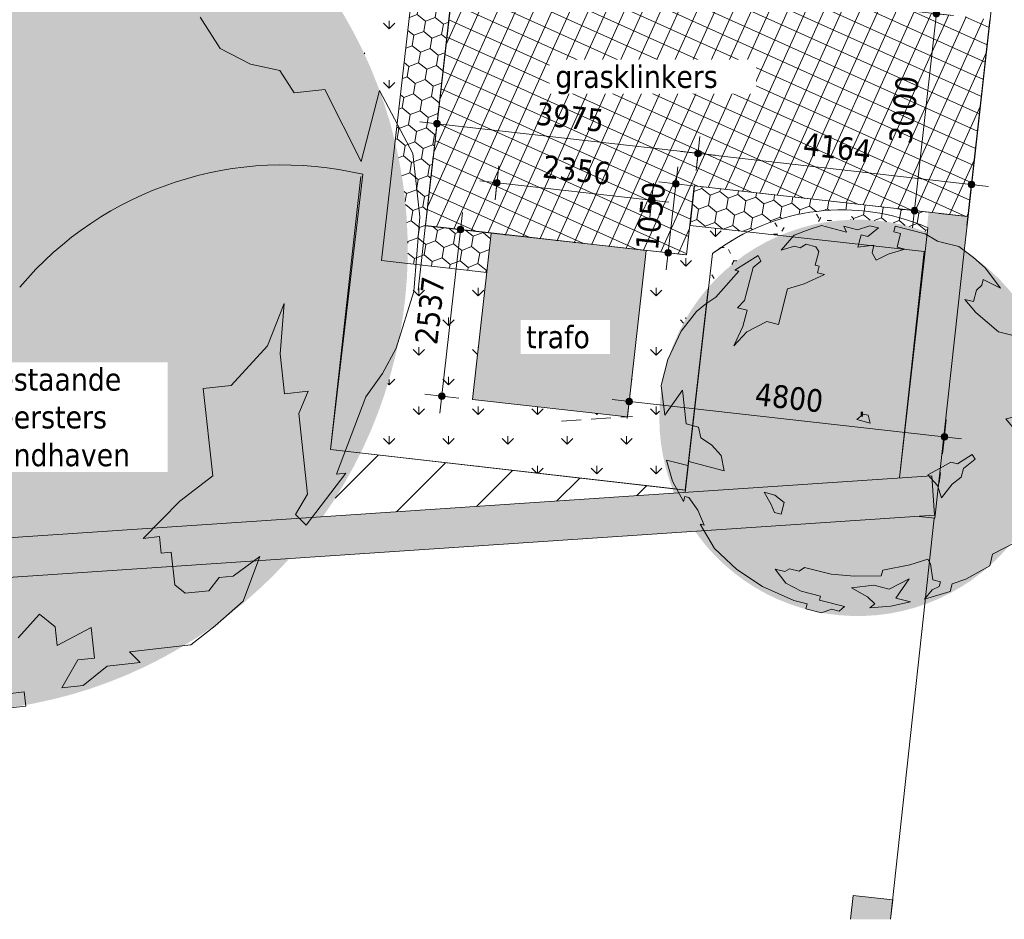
# Model space of a CAD drawing. Header units: millimetres. Extents: x -128777 to 62214, y -97338 to 68850.
# Tile 83 of 102: x -3343 to 11552, y -59725 to -46110. Entities that reach past the tile are written whole.
import ezdxf

# ---------------------------------------------------------------- set-up
doc = ezdxf.new("R2010")
doc.units = ezdxf.units.MM
doc.header["$LTSCALE"] = 200
doc.linetypes.add('02_2 streeplijn', pattern=[2.25, 1.5, -0.75])
for name, color, linetype, lineweight in [('A-ANNO-DIMS', 1, 'Continuous', 9), ('A-ANNO-DIMS-200', 1, 'Continuous', 9), ('A-ANNO-TEXT', 2, 'Continuous', 9), ('A-DETL', 1, 'Continuous', 25), ('A-DETL-LLIN', 3, 'Continuous', 13), ('A-FLOR-OTLN', 7, 'Continuous', 13), ('A-FLOR-PATT', 8, 'Continuous', 13), ('A-WALL', 2, 'Continuous', 13), ('A-WALL-PATT', 7, 'Continuous', 35)]:
    doc.layers.add(name, color=color, linetype=linetype, lineweight=lineweight)
doc.layers.add('A-DETL-GENF', color=92, linetype='Continuous', lineweight=13, transparency=0.3)
doc.layers.add('A-MASS', color=251, linetype='Continuous', lineweight=13, transparency=0.3)
doc.styles.add('Tahoma_1', font='tahoma.ttf', dxfattribs={"height": 342.777778})
doc.dimstyles.new('P_L_1_8', dxfattribs={"dimscale": 304.8, "dimtxt": 360, "dimasz": 1.312336, "dimexe": 0.853018, "dimexo": 0.0625, "dimgap": 0.19685, "dimtad": 1, "dimdec": 0, "dimzin": 0, "dimdsep": 46, "dimtxsty": 'Tahoma_1', "dimblk1": 'DOTSMALL', "dimblk2": 'DOTSMALL', "dimsah": 1, "dimcen": 0.09, "dimdle": 0.853018, "dimadec": 1, "dimazin": 0, "dimtfac": 1, "dimtdec": 0, "dimtix": 1, "dimtmove": 0, "dimatfit": 3, "dimfxl": 1, "dimtvp": 1, "dimtolj": 1, "dimtzin": 0, "dimarcsym": 0})
pattern_1 = [(245.75, (116.02, 1043.75), (227.9405, -102.6797), []), (335.75, (116.02, 1043.75), (102.6797, 227.9405), [])]

# ---------------------------------------------------------------- blocks, each defined once
blk = doc.blocks.new('90_P_L_D_Boom - boom_d14000-22474598-Situatie')
at = {"layer": 'A-DETL-GENF', "transparency": 33554560}
h = blk.add_hatch(color=256, dxfattribs=at)
h.paths.add_polyline_path([(2580, 6495), (2302, 6600), (2020, 6693), (1734, 6774), (1445, 6843), (1153, 6899), (859, 6943), (563, 6975), (267, 6994), (-30, 7000), (-327, 6994), (-624, 6975), (-919, 6943), (-1213, 6899), (-1505, 6843), (-1794, 6774), (-2080, 6693), (-2362, 6600), (-2677, 6479), (-2913, 6379), (-3182, 6250), (-3240, 6220), (6097, 3383), (6081, 3414), (5931, 3670), (5769, 3920), (5598, 4162), (5416, 4398), (5225, 4625), (5024, 4844), (4813, 5054), (4595, 5255), (4367, 5446), (4132, 5628), (3890, 5800), (3640, 5961), (3384, 6111), (3077, 6272), (2853, 6379), (2588, 6492)], flags=0)
h.paths.add_polyline_path([(3147, 3652), (-3941, 5806), (-3962, 5791), (-4193, 5628), (-4428, 5446), (-4655, 5255), (-4874, 5054), (-5084, 4844), (-5285, 4625), (-5476, 4398), (-5658, 4162), (-5830, 3920), (-5991, 3670), (-6141, 3414), (-6281, 3151), (-6409, 2883), (-6497, 2676), (-6147, 2496), (-6973, 889), (-7005, 594), (-7024, 297), (-7030, 0), (-7024, -297), (-7005, -594), (-6973, -889), (-6929, -1183), (-6873, -1475), (-6804, -1764), (-6723, -2050), (-6630, -2332), (-6525, -2610), (-6409, -2883), (-6281, -3151), (-6141, -3414), (-5991, -3670), (-5830, -3920), (-5658, -4162), (-5476, -4398), (-5285, -4625), (-5052, -4876), (-4874, -5054), (-4655, -5255), (-4428, -5446), (-4193, -5628), (-3950, -5800), (-3700, -5961), (-3444, -6111), (-3182, -6250), (-2913, -6379), (-2640, -6495), (-2362, -6600), (-2080, -6693), (-1794, -6774), (-1505, -6843), (-1213, -6899), (-919, -6943), (-624, -6975), (-327, -6994), (-30, -7000), (267, -6994), (563, -6975), (891, -6938), (957, -6929), (957, -6764), (1770, -6764), (2020, -6693), (2302, -6600), (2580, -6495), (2853, -6379), (3121, -6250), (3341, -6133), (3147, 3648)], flags=0)
h.paths.add_polyline_path([(-22, 54), (8, 43), (-20, -29), (-50, -18)], flags=0)
h = blk.add_hatch(color=256, dxfattribs=at)
h.paths.add_polyline_path([(6097, 3383), (-3240, 6220), (-3444, 6111), (-3700, 5961), (-3941, 5806), (6448, 2649), (6348, 2883), (6220, 3151), (6105, 3368)], flags=0)
h.paths.add_polyline_path([(-6497, 2676), (-6525, 2610), (-6630, 2332), (-6723, 2050), (-6804, 1764), (-6873, 1475), (-6929, 1183), (-6973, 892), (-6147, 2496), (-6493, 2674)], flags=0)
at = {"layer": 'A-DETL-GENF'}
for p, q in [((-1832, 6770), (-1388, 6914)), ((-1388, 6914), (-481, 6681)), ((-481, 6681), (-575, 6890)), ((-575, 6890), (-89, 6765)), ((-89, 6765), (355, 6910)), ((355, 6910), (667, 6829)), ((1222, 6686), (1275, 6895)), ((1275, 6895), (2350, 6618)), ((-2363, 6574), (-1832, 6770)), ((667, 6829), (291, 6519)), ((-2836, 6030), (-2363, 6574)), ((48, 6582), (-68, 6131)), ((291, 6519), (48, 6582)), ((1464, 6624), (1222, 6686)), ((-2357, 6165), (-2836, 6030)), ((-2149, 6112), (-2357, 6165)), ((-1931, 6241), (-2149, 6112)), ((-1584, 6151), (-1931, 6241)), ((-1481, 5977), (-1584, 6151)), ((-68, 6131), (506, 6205)), ((506, 6205), (435, 5928)), ((-1606, 5492), (-1481, 5977)), ((-4500, 5312), (-3662, 5836)), ((-3662, 5836), (-3568, 5627)), ((435, 5928), (589, 5666)), ((589, 5666), (1016, 5889)), ((-3568, 5627), (-3848, 5403)), ((-3848, 5403), (-4153, 4218)), ((-1462, 5454), (-1606, 5492)), ((-1524, 5212), (-1462, 5454)), ((-5194, 4338), (-4361, 5276)), ((-4361, 5276), (-4500, 5312)), ((-2002, 4817), (-1282, 5149)), ((-1282, 5149), (-1524, 5212)), ((-2602, 4639), (-2002, 4817)), ((-2934, 3350), (-2602, 4639)), ((-5552, 4097), (-5194, 4338)), ((-4153, 4218), (-4407, 3950)), ((-5884, 3813), (-5552, 4097)), ((-4407, 3950), (-4060, 3861)), ((-6436, 3105), (-5884, 3813)), ((-4060, 3861), (-4211, 3272)), ((-4074, 3088), (-3350, 3457)), ((-3350, 3457), (-2934, 3350)), ((-4211, 3272), (-4538, 2579)), ((-6921, 2083), (-6436, 3105)), ((-4538, 2579), (-4074, 3088)), ((-7162, 1147), (-6921, 2083)), ((-7030, 78), (-7162, 1147)), ((-6390, 985), (-7030, 78)), ((-6259, -232), (-6390, 985)), ((-5808, -348), (-6259, -232)), ((-5724, -739), (-5808, -348)), ((-5344, -985), (-5724, -739)), ((-4999, -1369), (-5344, -985)), ((-4883, -1923), (-4999, -1369))]:
    blk.add_line(p, q, dxfattribs=at)
blk = doc.blocks.new('90_P_L_D_Boom - boom_d6000-V142-Situatie')
at = {"layer": 'A-DETL-GENF', "transparency": 33554560}
h = blk.add_hatch(color=256, dxfattribs=at)
h.paths.add_polyline_path([(66, -2998), (258, -2986), (449, -2962), (637, -2925), (823, -2876), (1006, -2815), (1184, -2743), (1357, -2660), (1525, -2565), (1686, -2461), (1840, -2345), (1987, -2221), (2125, -2087), (2254, -1945), (2374, -1794), (2484, -1637), (2587, -1465), (2673, -1302), (2751, -1126), (2817, -945), (2872, -761), (2915, -573), (2948, -352), (2964, -192), (2970, 0), (2964, 193), (2945, 384), (2915, 573), (2872, 761), (2817, 945), (2751, 1126), (2673, 1302), (2584, 1472), (2484, 1637), (2374, 1794), (2254, 1945), (2125, 2087), (1974, 2231), (1840, 2345), (1656, 2480), (1525, 2565), (1357, 2660), (1184, 2743), (1006, 2815), (823, 2876), (637, 2925), (449, 2962), (258, 2986), (65, 2998), (-127, 2998), (-318, 2986), (-509, 2962), (-698, 2925), (-884, 2876), (-1066, 2815), (-1245, 2743), (-1418, 2660), (-1585, 2565), (-1747, 2461), (-1922, 2327), (-2047, 2221), (-2185, 2087), (-2315, 1945), (-2434, 1794), (-2544, 1637), (-2644, 1472), (-2733, 1302), (-2811, 1126), (-2877, 945), (-2932, 761), (-2975, 573), (-3006, 383), (-3024, 192), (-3030, 0), (-3024, -193), (-3005, -390), (-2975, -573), (-2932, -761), (-2877, -945), (-2811, -1126), (-2733, -1302), (-2644, -1472), (-2544, -1637), (-2434, -1794), (-2315, -1945), (-2185, -2087), (-2047, -2221), (-1901, -2345), (-1747, -2461), (-1585, -2565), (-1418, -2660), (-1245, -2743), (-1066, -2815), (-884, -2876), (-698, -2925), (-509, -2962), (-318, -2986), (-125, -2998)], flags=0)
h.paths.add_polyline_path([(49, 16), (17, 16), (17, 93), (49, 93)], flags=0)
h.paths.add_polyline_path([(2623, 384), (2623, 384), (2415, 835)], flags=0)
blk.add_hatch(color=256, dxfattribs=at).paths.add_polyline_path([(49, 16), (49, 93), (17, 93), (17, 16)], flags=0)
at = {"layer": 'A-DETL-GENF'}
for p, q in [((-989, 2767), (-766, 2849)), ((-766, 2849), (-579, 2910)), ((-579, 2910), (-198, 2812)), ((-198, 2812), (-237, 2900)), ((-237, 2900), (-34, 2847)), ((-34, 2847), (153, 2908)), ((284, 2874), (126, 2744)), ((153, 2908), (284, 2874)), ((517, 2814), (539, 2902)), ((539, 2902), (991, 2786)), ((-1187, 2539), (-989, 2767)), ((24, 2770), (-25, 2581)), ((126, 2744), (24, 2770)), ((619, 2788), (517, 2814)), ((566, 2584), (619, 2788)), ((991, 2786), (1180, 2675)), ((-986, 2596), (-1187, 2539)), ((-899, 2573), (-986, 2596)), ((-807, 2627), (-899, 2573)), ((-662, 2590), (-807, 2627)), ((-618, 2516), (-662, 2590)), ((-25, 2581), (216, 2612)), ((216, 2612), (187, 2496)), ((431, 2479), (683, 2554)), ((683, 2554), (566, 2584)), ((1180, 2675), (1253, 2656)), ((1253, 2656), (1500, 2592)), ((1500, 2592), (1722, 2427)), ((-1886, 2237), (-1534, 2457)), ((-1534, 2457), (-1495, 2369)), ((-671, 2313), (-618, 2516)), ((187, 2496), (251, 2386)), ((251, 2386), (431, 2479)), ((1722, 2427), (1899, 2272)), ((-1828, 2222), (-1886, 2237)), ((-1612, 2275), (-1740, 1778)), ((-1495, 2369), (-1612, 2275)), ((-610, 2297), (-671, 2313)), ((-636, 2195), (-610, 2297)), ((1899, 2272), (2133, 1964)), ((-2178, 1828), (-1828, 2222)), ((-837, 2029), (-534, 2169)), ((-534, 2169), (-636, 2195)), ((1869, 2094), (1847, 2006)), ((2133, 1964), (1869, 2094)), ((-1228, 1413), (-1089, 1954)), ((-1089, 1954), (-837, 2029)), ((1847, 2006), (1766, 1934)), ((-2328, 1727), (-2178, 1828)), ((1721, 1759), (1590, 1793)), ((1590, 1793), (1756, 1595)), ((1766, 1934), (1721, 1759)), ((-2467, 1608), (-2328, 1727)), ((-1740, 1778), (-1847, 1665)), ((-1847, 1665), (-1701, 1628)), ((-2699, 1310), (-2467, 1608)), ((-1701, 1628), (-1765, 1380)), ((1756, 1595), (2103, 1304)), ((-1765, 1380), (-1902, 1089)), ((-1707, 1303), (-1403, 1458)), ((-1403, 1458), (-1228, 1413)), ((-2903, 881), (-2699, 1310)), ((-1902, 1089), (-1707, 1303)), ((2103, 1304), (2322, 1247)), ((2322, 1247), (2496, 1140)), ((2496, 1140), (2533, 1286)), ((2533, 1286), (2761, 901)), ((2761, 901), (2885, 541)), ((-3004, 488), (-2903, 881)), ((-2949, 39), (-3004, 488)), ((2885, 541), (2840, 366)), ((-2680, 420), (-2949, 39)), ((-2625, -91), (-2680, 420)), ((2724, 396), (2645, 90)), ((2840, 366), (2724, 396)), ((-43, -26), (56, 57)), ((56, 57), (129, 39)), ((129, 39), (161, -78)), ((2645, 90), (2214, -16)), ((-2436, -140), (-2625, -91)), ((-2400, -304), (-2436, -140)), ((161, -78), (-43, -26)), ((2214, -16), (2380, -215)), ((2774, -254), (2884, -127)), ((2884, -127), (2907, -40)), ((2907, -40), (2964, -179)), ((2380, -215), (2324, -433)), ((2964, -179), (2675, -1300)), ((2706, -516), (2774, -254)), ((-2241, -408), (-2400, -304)), ((-2096, -569), (-2241, -408)), ((2324, -433), (2340, -670)), ((-2047, -802), (-2096, -569)), ((1479, -697), (1703, -553)), ((1703, -553), (1746, -626)), ((2490, -693), (2619, -494)), ((2619, -494), (2706, -516)), ((-2832, -957), (-2921, -639)), ((-2921, -639), (-2601, -721)), ((-2601, -721), (-2586, -663)), ((-2586, -663), (-2047, -802)), ((1210, -768), (1378, -671)), ((1378, -671), (1479, -697)), ((1746, -626), (1570, -767)), ((2340, -670), (2343, -904)), ((2343, -904), (2490, -693)), ((1031, -861), (1210, -768)), ((1178, -1023), (1031, -861)), ((1570, -767), (1536, -898)), ((-2663, -1264), (-2832, -957)), ((1239, -1210), (1178, -1023)), ((1401, -1003), (1239, -1210)), ((1536, -898), (1401, -1003)), ((-2644, -1192), (-2663, -1264)), ((-2586, -1207), (-2644, -1192)), ((-1337, -1311), (-1445, -1127)), ((-1445, -1127), (-1285, -1169)), ((-1285, -1169), (-1143, -1283)), ((-2449, -1397), (-2586, -1207)), ((-1290, -1431), (-1337, -1311)), ((-1143, -1283), (-1188, -1458)), ((2675, -1300), (2543, -1514)), ((-2352, -1624), (-2449, -1397)), ((-1188, -1458), (-1290, -1431)), ((-2194, -1975), (-2410, -1609)), ((-2410, -1609), (-2352, -1624)), ((2543, -1514), (2486, -1733)), ((2486, -1733), (2372, -1877)), ((2372, -1877), (2013, -2064)), ((-1857, -2295), (-2194, -1975)), ((2013, -2064), (1968, -2239)), ((758, -2222), (349, -2304)), ((1031, -2137), (758, -2222)), ((1074, -2211), (1031, -2137)), ((1106, -2452), (1074, -2211)), ((-1469, -2550), (-1857, -2295)), ((-1132, -2326), (-1278, -2289)), ((-1278, -2289), (-1115, -2501)), ((-1059, -2283), (-1132, -2326)), ((-913, -2320), (-1059, -2283)), ((-836, -2263), (-913, -2320)), ((-428, -2367), (-836, -2263)), ((-78, -2395), (-428, -2367)), ((349, -2304), (327, -2391)), ((1968, -2239), (1605, -2440)), ((-1115, -2501), (-882, -2623)), ((327, -2391), (-78, -2395)), ((446, -2592), (749, -2438)), ((749, -2438), (550, -2728)), ((1222, -2482), (1106, -2452)), ((1203, -2554), (1222, -2482)), ((1401, -2512), (1371, -2629)), ((1605, -2440), (1401, -2512)), ((-996, -2765), (-1469, -2550)), ((-882, -2623), (-591, -2698)), ((-123, -2570), (213, -2532)), ((120, -2711), (-123, -2570)), ((213, -2532), (446, -2592)), ((983, -2746), (1097, -2605)), ((1371, -2629), (983, -2746)), ((1097, -2605), (1203, -2554)), ((-793, -2817), (-996, -2765)), ((-811, -2890), (-793, -2817)), ((-591, -2698), (-606, -2757)), ((-606, -2757), (-227, -2854)), ((232, -2817), (120, -2711)), ((155, -2875), (232, -2817)), ((771, -2785), (473, -2848)), ((550, -2728), (771, -2785)), ((-578, -2950), (-811, -2890)), ((-425, -2896), (-578, -2950)), ((-308, -2926), (-425, -2896)), ((-227, -2854), (-308, -2926)), ((473, -2848), (155, -2875))]:
    blk.add_line(p, q, dxfattribs=at)
blk = doc.blocks.new('DIMBLOCK4-Situatie')
at = {"layer": 'A-ANNO-DIMS-200', "transparency": 16777216}
h = blk.add_hatch(color=256, dxfattribs=at)
edge = h.paths.add_edge_path(flags=0)
edge.add_arc((5876, -51888), 50, 0, 360)
h = blk.add_hatch(color=256, dxfattribs=at)
edge = h.paths.add_edge_path(flags=0)
edge.add_arc((10646, -52423), 50, 0, 360)
for p, q in [((5905, -51630), (5847, -52146)), ((5876, -51888), (5905, -51630)), ((5618, -51859), (10905, -52452)), ((10617, -52681), (10675, -52165)), ((10646, -52423), (10617, -52681))]:
    blk.add_line(p, q, dxfattribs=at)
for centre in [(5876, -51888), (10646, -52423)]:
    blk.add_circle(centre, 50, dxfattribs=at)
at = {"layer": 'A-ANNO-DIMS-200', "color": 0, "transparency": 16777216, "insert": (7806, -51601), "char_height": 342.8, "width": 1234.29, "attachment_point": 1, "rotation": 353.6005, "line_spacing_factor": 1.000232, "style": 'Tahoma_1'}
blk.add_mtext('4800', dxfattribs=at)
blk = doc.blocks.new('_DotSmall')
at = {"color": 0, "linetype": 'ByBlock', "const_width": 0.5}
blk.add_lwpolyline([(-0.0625, 0, 1), (0.0625, 0, 1)], format="xyb", close=True, dxfattribs=at)
blk = doc.blocks.new('DIMBLOCK5-Situatie')
at = {"layer": 'A-ANNO-DIMS-200', "transparency": 16777216}
h = blk.add_hatch(color=256, dxfattribs=at)
edge = h.paths.add_edge_path(flags=0)
edge.add_arc((3877, -48579), 50, 0, 360)
h = blk.add_hatch(color=256, dxfattribs=at)
edge = h.paths.add_edge_path(flags=0)
edge.add_arc((6218, -48841), 50, 0, 360)
for p, q in [((3848, -48837), (3906, -48320)), ((3618, -48550), (6476, -48870)), ((3877, -48579), (3848, -48837)), ((6189, -49100), (6247, -48583)), ((6218, -48841), (6189, -49100))]:
    blk.add_line(p, q, dxfattribs=at)
for centre in [(3877, -48579), (6218, -48841)]:
    blk.add_circle(centre, 50, dxfattribs=at)
at = {"layer": 'A-ANNO-DIMS-200', "color": 0, "transparency": 16777216, "insert": (4592, -48156), "char_height": 342.8, "width": 1234.29, "attachment_point": 1, "rotation": 353.6005, "line_spacing_factor": 1.000232, "style": 'Tahoma_1'}
blk.add_mtext('2356', dxfattribs=at)
blk = doc.blocks.new('DIMBLOCK6-Situatie')
at = {"layer": 'A-ANNO-DIMS-200', "transparency": 16777216}
h = blk.add_hatch(color=256, dxfattribs=at)
edge = h.paths.add_edge_path(flags=0)
edge.add_arc((3327, -49286), 50, 0, 360)
h = blk.add_hatch(color=256, dxfattribs=at)
edge = h.paths.add_edge_path(flags=0)
edge.add_arc((3044, -51807), 50, 0, 360)
for p, q in [((3015, -52066), (3356, -49028)), ((3585, -49315), (3068, -49257)), ((3327, -49286), (3585, -49315)), ((3302, -51836), (2786, -51778)), ((3044, -51807), (3302, -51836))]:
    blk.add_line(p, q, dxfattribs=at)
for centre in [(3327, -49286), (3044, -51807)]:
    blk.add_circle(centre, 50, dxfattribs=at)
at = {"layer": 'A-ANNO-DIMS-200', "color": 0, "transparency": 16777216, "insert": (2631, -51002), "char_height": 342.8, "width": 1234.29, "attachment_point": 1, "rotation": 83.6005, "line_spacing_factor": 1.000232, "style": 'Tahoma_1'}
blk.add_mtext('2537', dxfattribs=at)
blk = doc.blocks.new('DIMBLOCK25-Situatie')
at = {"layer": 'A-ANNO-DIMS-200', "transparency": 16777216}
h = blk.add_hatch(color=256, dxfattribs=at)
edge = h.paths.add_edge_path(flags=0)
edge.add_arc((2970, -47684), 50, 0, 360)
h = blk.add_hatch(color=256, dxfattribs=at)
edge = h.paths.add_edge_path(flags=0)
edge.add_arc((6919, -48134), 50, 0, 360)
for p, q in [((2940, -47942), (2999, -47425)), ((7177, -48163), (2711, -47654)), ((2970, -47684), (2940, -47942)), ((6890, -48392), (6948, -47876)), ((6919, -48134), (6890, -48392))]:
    blk.add_line(p, q, dxfattribs=at)
for centre in [(2970, -47684), (6919, -48134)]:
    blk.add_circle(centre, 50, dxfattribs=at)
at = {"layer": 'A-ANNO-DIMS-200', "color": 0, "transparency": 16777216, "insert": (4490, -47354), "char_height": 342.8, "width": 1234.29, "attachment_point": 1, "rotation": 353.4978, "line_spacing_factor": 1.000232, "style": 'Tahoma_1'}
blk.add_mtext('3975', dxfattribs=at)
blk = doc.blocks.new('DIMBLOCK26-Situatie')
at = {"layer": 'A-ANNO-DIMS-200', "transparency": 16777216}
h = blk.add_hatch(color=256, dxfattribs=at)
edge = h.paths.add_edge_path(flags=0)
edge.add_arc((6919, -48134), 50, 0, 360)
h = blk.add_hatch(color=256, dxfattribs=at)
edge = h.paths.add_edge_path(flags=0)
edge.add_arc((11056, -48605), 50, 0, 360)
for p, q in [((6890, -48392), (6948, -47876)), ((11315, -48635), (6661, -48104)), ((6919, -48134), (6890, -48392)), ((11027, -48864), (11086, -48347)), ((11056, -48605), (11027, -48864))]:
    blk.add_line(p, q, dxfattribs=at)
for centre in [(6919, -48134), (11056, -48605)]:
    blk.add_circle(centre, 50, dxfattribs=at)
at = {"layer": 'A-ANNO-DIMS-200', "color": 0, "transparency": 16777216, "insert": (8533, -47815), "char_height": 342.8, "width": 1234.29, "attachment_point": 1, "rotation": 353.4978, "line_spacing_factor": 1.000232, "style": 'Tahoma_1'}
blk.add_mtext('4164', dxfattribs=at)
blk = doc.blocks.new('DIMBLOCK27-Situatie')
at = {"layer": 'A-ANNO-DIMS-200', "transparency": 16777216}
h = blk.add_hatch(color=256, dxfattribs=at)
edge = h.paths.add_edge_path(flags=0)
edge.add_arc((10524, -46019), 50, 0, 360)
h = blk.add_hatch(color=256, dxfattribs=at)
edge = h.paths.add_edge_path(flags=0)
edge.add_arc((10193, -49000), 50, 0, 360)
for p, q in [((10553, -45760), (10164, -49259)), ((10783, -46048), (10266, -45990)), ((10524, -46019), (10783, -46048)), ((10451, -49029), (9935, -48971)), ((10193, -49000), (10451, -49029))]:
    blk.add_line(p, q, dxfattribs=at)
for centre in [(10524, -46019), (10193, -49000)]:
    blk.add_circle(centre, 50, dxfattribs=at)
at = {"layer": 'A-ANNO-DIMS-200', "color": 0, "transparency": 16777216, "insert": (9805, -47965), "char_height": 342.8, "width": 1234.29, "attachment_point": 1, "rotation": 83.6571, "line_spacing_factor": 1.000232, "style": 'Tahoma_1'}
blk.add_mtext('3000', dxfattribs=at)
blk = doc.blocks.new('DIMBLOCK28-Situatie')
at = {"layer": 'A-ANNO-DIMS-200', "transparency": 16777216}
h = blk.add_hatch(color=256, dxfattribs=at)
edge = h.paths.add_edge_path(flags=0)
edge.add_arc((6583, -48595), 50, 0, 360)
h = blk.add_hatch(color=256, dxfattribs=at)
edge = h.paths.add_edge_path(flags=0)
edge.add_arc((6466, -49638), 50, 0, 360)
for p, q in [((6612, -48336), (6437, -49896)), ((6841, -48624), (6325, -48566)), ((6583, -48595), (6841, -48624)), ((6724, -49667), (6208, -49609)), ((6466, -49638), (6724, -49667))]:
    blk.add_line(p, q, dxfattribs=at)
for centre in [(6583, -48595), (6466, -49638)]:
    blk.add_circle(centre, 50, dxfattribs=at)
at = {"layer": 'A-ANNO-DIMS-200', "color": 0, "transparency": 16777216, "insert": (5970, -49572), "char_height": 342.8, "width": 1234.29, "attachment_point": 1, "rotation": 83.6005, "line_spacing_factor": 1.000232, "style": 'Tahoma_1'}
blk.add_mtext('1050', dxfattribs=at)

msp = doc.modelspace()

# ---------------------------------------------------------------- hatches: boundary and pattern name
at = {"layer": 'A-DETL-GENF'}
h = msp.add_hatch(dxfattribs=at)
h.set_pattern_fill('FP_71', style=0, pattern_type=2)
h.set_pattern_definition(pattern_1)
h.paths.add_polyline_path([(2796.5, -49226.8), (3255.2, -45202.6), (3248, -45201.8), (2804, -49159.9)], flags=0)
h.paths.add_polyline_path([(3791.1, -49340.7), (3791.3, -49338.3), (2796.5, -49226.8), (2796.2, -49230.1), (3770.3, -49338.3)], flags=0)
h = msp.add_hatch(dxfattribs=at)
h.set_pattern_fill('FP_71', style=0, pattern_type=2)
h.set_pattern_definition(pattern_1)
h.paths.add_polyline_path([(6745.8, -49669.1), (6862.8, -48626.1), (11002.7, -49090.4), (11337.1, -46109.1), (3255.2, -45202.6), (2796.5, -49226.8), (6719.6, -49666.2)], flags=0)
h = msp.add_hatch(dxfattribs=at)
h.set_pattern_fill('FP_71', style=0, pattern_type=2)
h.set_pattern_definition(pattern_1)
h.paths.add_polyline_path([(6132.7, -49600.9), (3791.3, -49338.3), (3791.1, -49340.7), (6031.4, -49589.7)], flags=0)
at = {"layer": 'A-FLOR-PATT'}
h = msp.add_hatch(dxfattribs=at)
h.set_pattern_fill('GRASS', color=90, scale=25, style=0)
h.paths.add_polyline_path([(7221.3, -49589.7), (7391.9, -49476.1), (7553.9, -49381.4), (7672.5, -49320.6), (6934.6, -49237.9), (7179.5, -49538.4)], flags=0)
h.paths.add_polyline_path([(6813.5, -49089.3), (6865.4, -48626.4), (6862.7, -48626.4), (6811.1, -49086.3)], flags=0)
h.paths.add_polyline_path([(5797.8, -44884), (1612, -37109.9), (-1859.2, -38372.3), (-1841.8, -38418.4), (-1872.9, -38430.3), (3143.9, -44586.4), (5647.4, -44867.2)], flags=0)
h = msp.add_hatch(dxfattribs=at)
h.set_pattern_fill('GRASS', color=90, scale=25, style=0)
h.paths.add_polyline_path([(6532.1, -53206.4), (6486, -53081), (6431.3, -52896.7), (6388.6, -52709.2), (6357.9, -52519.3), (6339.5, -52327.9), (6333.3, -52135.7), (6339.5, -51943.5), (6358, -51752.1), (6388.7, -51562.2), (6431.6, -51374.8), (6486.3, -51190.4), (6552.7, -51009.9), (6630.6, -50834.1), (6719.6, -50663.6), (6819.3, -50499.2), (6929.3, -50341.5), (7049.3, -50191.1), (7080.5, -50156.7), (7138.2, -49651.1), (7221.3, -49589.7), (6934.6, -49237.9), (6798.6, -49222.6), (6813.5, -49089.3), (6811.1, -49086.3), (6745.8, -49669.1), (6132.7, -49600.9), (5849.9, -52122.1), (3508.6, -51859.5), (3724.5, -49934.6), (2523.7, -49799.9), (2513.3, -50039), (2489.6, -50321.4), (2452.3, -50616.2), (2402.4, -50909.1), (2340.2, -51199.7), (2265.7, -51487.3), (2179.1, -51771.6), (2080.4, -52051.9), (1970, -52327.8), (1838.8, -52616.9), (1812.9, -52668.5), (6527.8, -53205.9)], flags=0)
h.paths.add_polyline_path([(2336.7, -47963.3), (2726.9, -44539.6), (3143.9, -44586.4), (-1873.3, -38430.4), (-1920.5, -38448.3), (-2964.1, -42754.6), (-2861.1, -42776.7), (-2573.4, -42851.2), (-2289.2, -42937.8), (-1992.9, -43042.9), (-1733, -43146.9), (-1462.1, -43269), (-1196.6, -43402.4), (-937, -43547), (-683.7, -43702.5), (-437.3, -43868.5), (-198.2, -44044.9), (33.3, -44231.3), (256.6, -44427.3), (471.4, -44632.7), (677.3, -44846.9), (873.9, -45069.7), (1060.9, -45300.7), (1237.9, -45539.4), (1404.6, -45785.4), (1569.9, -46054.6), (1706, -46297.4), (1840.1, -46562.6), (1962.9, -46833.2), (2074, -47108.8), (2173.4, -47388.9), (2260.8, -47672.9), (2336, -47960.3)], flags=0)
h = msp.add_hatch(dxfattribs=at)
h.set_pattern_fill('FP_14', color=256, style=0, pattern_type=2)
h.set_pattern_definition([(0, (-87444.9, -24563.82), (812.8, 203.2), [67.056, -542.544, 67.056, -3793.744]), (0, (-87444.9, -24563.82), (812.8, 203.2), [-676.656, -542.544, 67.056, -1152.144, -2032]), (0, (-87444.9, -24563.82), (812.8, 203.2), [-2438.4, 67.056, -542.544, 67.056, -1355.344]), (0, (-87444.9, -24563.82), (812.8, 203.2), [-3115.056, -339.344, 67.056, -948.944]), (120, (-87140.1, -24462.22), (-582.37636, 602.30545), [67.056, -542.544, 67.056, -3793.744]), (120, (-87140.1, -24462.22), (-582.37636, 602.30545), [-676.656, -542.544, 67.056, -1152.144, -2032]), (120, (-87140.1, -24462.22), (-582.37636, 602.30545), [-2438.4, 67.056, -542.544, 67.056, -1355.344]), (120, (-87140.1, -24462.22), (-582.37636, 602.30545), [-3115.056, -339.344, 67.056, -948.944]), (240, (-87038.5, -24055.82), (-230.42364, -805.50545), [67.056, -542.544, 67.056, -3793.744]), (240, (-87038.5, -24055.82), (-230.42364, -805.50545), [-676.656, -542.544, 67.056, -1152.144, -2032]), (240, (-87038.5, -24055.82), (-230.42364, -805.50545), [-2438.4, 67.056, -542.544, 67.056, -1355.344]), (240, (-87038.5, -24055.82), (-230.42364, -805.50545), [-3115.056, -339.344, 67.056, -948.944])])
h.paths.add_polyline_path([(7080.5, -50156.7), (7179.5, -50047.9), (7340.8, -49894.5), (7485.2, -49773.9), (7637.2, -49662.4), (7796.3, -49560.4), (7961.9, -49468.5), (8133.3, -49387.1), (8309.9, -49316.5), (8491.1, -49257.1), (8676.1, -49209.3), (8864.2, -49173.3), (9054.7, -49149.4), (9246.6, -49136.2), (9219.7, -48989.9), (8996.7, -48989.9), (8799.7, -49002.1), (8582.1, -49030.3), (8414.8, -49061.1), (8218.4, -49110.2), (8025.4, -49171.5), (7803.7, -49260), (7652.8, -49329.7), (7474.6, -49426), (7302.9, -49533.3), (7138.2, -49651.1), (7086.5, -50104.6)], flags=0)
h.paths.add_polyline_path([(10389.4, -49328.8), (10397.3, -49259.6), (10382.3, -49253.6), (10374.7, -49322.8)], flags=0)
h = msp.add_hatch(dxfattribs=at)
h.set_pattern_fill('FP_57', color=256, style=0, pattern_type=2)
h.set_pattern_definition([(45, (-87444.9, -24563.8), (-565.6854, 565.6854), [])])
h.paths.add_polyline_path([(1241.8, -53632.4), (6558.2, -53274.7), (6544.9, -53241.1), (6532.1, -53206.4), (1812.9, -52668.5), (1714.5, -52864.2), (1569.9, -53123.8), (1414.5, -53377), (1248.4, -53623.5)], flags=0)
at = {"layer": 'A-MASS', "lineweight": 5}
msp.add_hatch(color=256, dxfattribs=at).paths.add_polyline_path([(5849.9, -52122.1), (6132.7, -49600.9), (3791.1, -49340.7), (3508.6, -51859.5)], flags=0)
at = {"layer": 'A-WALL', "lineweight": 5}
msp.add_hatch(color=256, dxfattribs=at).paths.add_polyline_path([(10946.8, -49608.6), (11002.7, -49090.4), (10407.6, -49023.7), (10382.3, -49253.6), (10397.3, -49259.6), (10389.4, -49328.8), (10548.1, -49393.1), (10721.3, -49476.5), (10888.9, -49570.9), (10945.9, -49608.1)], flags=0)
at = {"layer": 'A-WALL-PATT', "lineweight": 13}
h = msp.add_hatch(dxfattribs=at)
h.set_pattern_fill('HONEY', color=94, scale=50, angle=200.75, style=0)
h.paths.add_polyline_path([(2796.5, -49226.8), (3248, -45201.8), (3255.3, -45201.8), (3323.1, -44606.5), (2726.9, -44539.6), (2336.7, -47963.3), (2399, -48250.7), (2449.6, -48543.6), (2487.7, -48838.3), (2514.5, -49160.7), (2516, -49195.3), (2796.2, -49226.7)], flags=0)
h = msp.add_hatch(dxfattribs=at)
h.set_pattern_fill('HONEY', color=94, scale=50, angle=200.75, style=0)
h.paths.add_polyline_path([(10374.7, -49322.8), (10407.6, -49023.7), (6865.4, -48626.4), (6798.6, -49222.6), (7672.5, -49320.6), (7836.6, -49244.8), (8059, -49160.8), (8240.9, -49104.6), (8446.9, -49055.2), (8622.1, -49023.5), (8815.1, -49000.3), (9017.2, -48988.8), (9219.9, -48991.1), (9246.9, -49137.6), (9441.3, -49138.4), (9643.8, -49152.9), (9844.4, -49180.8), (10001.3, -49211.4), (10187.3, -49260.2), (10369.8, -49320.9)], flags=0)
h = msp.add_hatch(dxfattribs=at)
h.set_pattern_fill('HONEY', color=94, scale=50, angle=200.75, style=0)
h.paths.add_polyline_path([(3724.5, -49934.6), (3791.1, -49340.7), (2796.2, -49230.1), (2796.2, -49226.7), (2516, -49195.3), (2526.3, -49442.1), (2526.3, -49737.7), (2523.7, -49799.9), (3508.6, -49910.4)], flags=0)
h = msp.add_hatch(dxfattribs=at)
h.set_pattern_fill('HONEY', color=94, scale=50, angle=200.75, style=0)
h.paths.add_polyline_path([(-21335.9, -55752.9), (-9003.6, -54923.1), (-9200.5, -54750.3), (-9415.3, -54545), (-9594, -54361.5), (-21376.2, -55154.3), (-21337.2, -55733.3)], flags=0)
h.paths.add_polyline_path([(732.9, -54268), (6874.7, -53852.5), (6818.8, -53772.4), (6719.2, -53607.9), (6630.2, -53437.4), (6558.2, -53274.7), (1241.8, -53632.4), (1072, -53862.6), (885.6, -54094), (738.6, -54261.6)], flags=0)
msp.add_hatch(color=256, dxfattribs=at).paths.add_polyline_path([(9830.1, -59725.2), (9863.5, -59432.1), (9267.3, -59364.2), (9226.2, -59725.2), (9746, -59725.2)], flags=0)

# ---------------------------------------------------------------- linework, layer by layer
at = {"layer": 'A-DETL', "lineweight": 18}
for p, q in [((2682.6, -50201.9), (2913.6, -48175)), ((6794.5, -49225.7), (6862.4, -48629.6)), ((6794.6, -49225.7), (6862.5, -48629.6)), ((10985.5, -49225.7), (11053.5, -48629.6)), ((10945.9, -49083.8), (10568.3, -49041.9))]:
    msp.add_line(p, q, dxfattribs=at)
at = {"layer": 'A-DETL', "lineweight": 13}
for p, q in [((1360.1, -52616.9), (1819.6, -48482.5)), ((7073.1, -50188.3), (6726.5, -53228.5)), ((6726.5, -53228.5), (1360.1, -52616.9)), ((10567.7, -53123.6), (10585.5, -52964.6))]:
    msp.add_line(p, q, dxfattribs=at)
at = {"layer": 'A-DETL', "linetype": '02_2 streeplijn', "lineweight": 13}
msp.add_line((4851, -52186.3), (5928.5, -52113.8), dxfattribs=at)
at = {"layer": 'A-DETL-LLIN'}
for p, q in [((3248, -45201.8), (2796.2, -49230.1)), ((11002.7, -49090.4), (11337.1, -46109.1)), ((6745.8, -49669.1), (6862.8, -48626.1)), ((6862.8, -48626.1), (11002.7, -49090.4)), ((2796.2, -49230.1), (6745.8, -49669.1))]:
    msp.add_line(p, q, dxfattribs=at)
at = {"layer": 'A-FLOR-OTLN'}
for p, q in [((11003.9, -49090.5), (13668.8, -25291.2)), ((11333.6, -46111), (10999.5, -49090)), ((1360.1, -52616.9), (1846.3, -48450.4)), ((9964.6, -53045.5), (10397.3, -49259.6)), ((7221.3, -49589.7), (7263.2, -49560.3)), ((7138.2, -49651.1), (6726.5, -53263.3)), ((6532.1, -53206.4), (1360.1, -52616.9)), ((6730.4, -53229), (6534.2, -53206.6)), ((9831.5, -59725.2), (10493.2, -53651.9))]:
    msp.add_line(p, q, dxfattribs=at)
at = {"layer": 'A-FLOR-OTLN', "flags": 128}
for points in [[(7342.2, -49507.4), (7384.4, -49480.5), (7430.8, -49452)], [(7513, -49404.1), (7553.9, -49381.4), (7604.9, -49354.2)], [(7221.3, -49589.7), (7179.5, -49620.1), (7138.2, -49651.1)]]:
    msp.add_lwpolyline(points, dxfattribs=at)
at = {"layer": 'A-FLOR-OTLN'}
for centre, radius, start, end in [((637, -53513.4), 5205.4, 76.56714, 139.87294), ((9099.7, -52219.5), 3231.8, 66.3277, 127.37049)]:
    msp.add_arc(centre, radius, start, end, dxfattribs=at)
at = {"layer": 'A-MASS'}
for p, q in [((3791.1, -49340.7), (3508.6, -51859.5)), ((6132.7, -49600.9), (3791.3, -49338.3)), ((5849.9, -52122.1), (6132.7, -49600.9)), ((3508.6, -51859.5), (5849.9, -52122.1))]:
    msp.add_line(p, q, dxfattribs=at)
at = {"layer": 'A-WALL'}
for p, q in [((2132.3, -49756), (2726.9, -44539.6)), ((3255.2, -45202.6), (2796.5, -49226.8)), ((6798.6, -49222.6), (6865.4, -48626.4)), ((6865.4, -48626.4), (11002.7, -49090.4)), ((11003.9, -49090.5), (10946.4, -49612.1)), ((2796.5, -49226.8), (3791.3, -49338.3)), ((10341.9, -49620), (6798.6, -49222.6)), ((9964.6, -53045.5), (10341.9, -49620)), ((10946.3, -49613), (10501.3, -53652.8)), ((3724.5, -49934.6), (2132.3, -49756)), ((10264.2, -53626.7), (10501.3, -53652.8))]:
    msp.add_line(p, q, dxfattribs=at)
at = {"layer": 'A-WALL', "color": 98, "lineweight": 18}
for p, q in [((10458.1, -53012.2), (-9590.5, -54361.3)), ((10498.4, -53610.9), (10458.1, -53012.2))]:
    msp.add_line(p, q, dxfattribs=at)
at = {"layer": 'A-WALL', "color": 250, "lineweight": 18}
for p, q in [((-21335.9, -55752.9), (10498.4, -53610.9)), ((9267.3, -59364.2), (9226.2, -59725.2)), ((9863.5, -59432.1), (9267.3, -59364.2)), ((9830.1, -59725.2), (9863.5, -59432.1))]:
    msp.add_line(p, q, dxfattribs=at)

# ---------------------------------------------------------------- block references
at = {"layer": 'A-DETL-GENF'}
for name, p, rotation in [('90_P_L_D_Boom - boom_d14000-22474598-Situatie', (-4500.1, -49599.5), 200.7500000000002), ('90_P_L_D_Boom - boom_d6000-V142-Situatie', (9363.5, -52136.1), 359.9920000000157)]:
    msp.add_blockref(name, p, dxfattribs=dict(at, rotation=rotation))

# ---------------------------------------------------------------- dimensions: what is measured, and where the dimension line sits
at = {"layer": 'A-ANNO-DIMS'}
for base, p1, p2, angle, override, picture, middle in [((10193, -49000.1), (10782.8, -46047.5), (10451.4, -49028.9), 83.65713, {"dimpost": '<>', "dimfxl": 2999.707686}, 'DIMBLOCK27-Situatie', (10121.6, -47483.1)), ((2969.6, -47683.8), (6889.6, -48392.2), (2940.2, -47942.1), 353.4978, {"dimpost": '<>', "dimfxl": 3974.998251}, 'DIMBLOCK25-Situatie', (4971.3, -47671.9)), ((6919, -48133.9), (11026.8, -48863.8), (6889.6, -48392.2), 353.4978, {"dimpost": '<>', "dimfxl": 4163.965789}, 'DIMBLOCK26-Situatie', (9014.6, -48133)), ((6217.9, -48841.1), (3847.6, -48836.9), (6188.9, -49099.5), 353.60048, {"dimpost": '<>', "dimfxl": 2356}, 'DIMBLOCK5-Situatie', (5073.8, -48472.8)), ((6466, -49637.7), (6841.4, -48623.7), (6724.4, -49666.7), 83.60048, {"dimpost": '<>', "dimfxl": 1049.569417}, 'DIMBLOCK28-Situatie', (6287.6, -49089.6)), ((3326.8, -49286.2), (3302.4, -51836.4), (3585.2, -49315.2), 83.60048, {"dimpost": '<>', "dimfxl": 2537}, 'DIMBLOCK6-Situatie', (2948.4, -50520.2)), ((10646.2, -52423.1), (5905.1, -51629.7), (10617.3, -52681.5), 353.60048, {"dimpost": '<>', "dimfxl": 4828.084506}, 'DIMBLOCK4-Situatie', (8287.8, -51917.9))]:
    dim = msp.add_linear_dim(base=base, p1=p1, p2=p2, angle=angle, dimstyle='P_L_1_8', override=override, dxfattribs=at)
    dim.commit()
    dim.dimension.update_dxf_attribs({"geometry": picture, "text_midpoint": middle})

# ---------------------------------------------------------------- next in the draw order: texts
at = {"layer": 'A-ANNO-TEXT', "color": 7, "attachment_point": 1, "line_spacing_factor": 1.000232, "style": 'Tahoma_1', "bg_fill": 3, "box_fill_scale": 1.25, "bg_fill_color": 0, "bg_fill_transparency": 0}
for s, insert, char_height, width in [('grasklinkers', (4760.3, -46799.6), 342.778, 2950.444), ('trafo', (4319.7, -50738.7), 342.78, 1179.314), ('bestaande\\Pheersters\\Phandhaven', (-3938.5, -51381.6), 342.78, 2747.412)]:
    msp.add_mtext(s, dxfattribs=dict(at, insert=insert, char_height=char_height, width=width))

doc.saveas('drawing.dxf')
